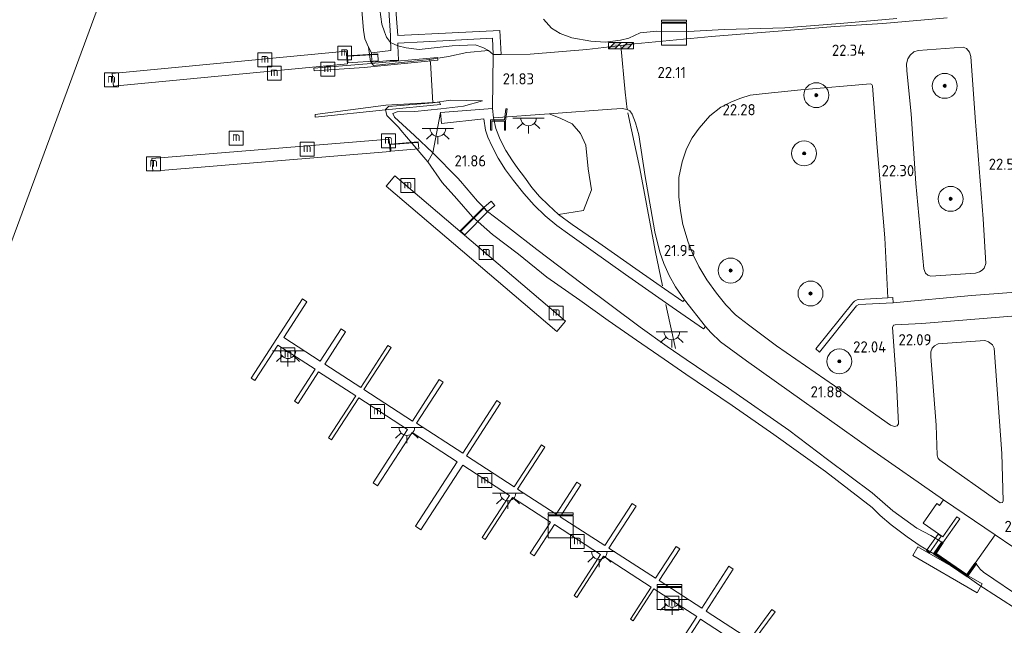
# Model space of a CAD drawing. Header units: metres. Extents: x 185049 to 189876, y 349292 to 352302.
# Tile 53 of 256: x 187055 to 187213, y 349650 to 349748. Entities that reach past the tile are written whole.
import ezdxf
from ezdxf.enums import TextEntityAlignment as Align

# ---------------------------------------------------------------- set-up
doc = ezdxf.new("R2010")
doc.units = ezdxf.units.M
for name, color, linetype, lineweight in [('B-WE-GK-KADEMUUR-G', 150, 'Continuous', 35), ('B-WE-GK-KADEMUUR-GV', 150, 'Continuous', 35), ('B-WE-GR-BOOM-S', 90, 'Continuous', 25), ('B-WE-GR-GRAS-GV', 60, 'Continuous', 13), ('B-WE-GR-STRUIK-GV', 90, 'Continuous', 13), ('B-WE-GW-TALUD_KRUIN-G', 90, 'Continuous', 18), ('B-WE-GW-TALUD_TEEN-G', 90, 'Continuous', 18), ('B-WE-IE-MEUBILAIR_WATERWEGMEUBILAIR-S', 150, 'Continuous', 25), ('B-WE-IE-MEUBILAIR_WEGMEUBILAIR-S', 7, 'Continuous', 25), ('B-WE-IE-MEUBILAIR_WEGMEUBILAIR_PARKEERMAATREGEL-G', 7, 'Continuous', 18), ('B-WE-IE-TERREINAFSCHEIDING_DOORGANG-G', 210, 'Continuous', 18), ('B-WE-IE-TERREINAFSCHEIDING_KUNSTMATIG_HEKWERK-G', 20, 'IE-TERREINAFSCHEIDING-KUNSTMATIG', 18), ('B-WE-KL-DATA-S', 90, 'Continuous', 25), ('B-WE-KL-ET_LS_OV_LICHTPUNT-S', 190, 'Continuous', 25), ('B-WE-KW-KUNSTWERK_BRUG-GV', 170, 'Continuous', 18), ('B-WE-KW-KUNSTWERK_STEIGER-GV', 170, 'Continuous', 18), ('B-WE-OB-OEVERVOORZIENING-G', 7, 'Continuous', 18), ('B-WE-OG-TERREIN_GROEN-GV', 7, 'Continuous', 18), ('B-WE-OG-WATER_HAVEN-GV', 170, 'Continuous', 18), ('B-WE-OG-WATER_RIVIER-GV', 130, 'Continuous', 18), ('B-WE-VH-VERHARDING_ASFALT-GV', 252, 'Continuous', 18), ('B-WE-VH-VERHARDING_BETON-GV', 252, 'Continuous', 18), ('B-WE-VH-VERHARDING_TEGEL-GV', 252, 'Continuous', 18), ('X-XX-AL-HOOGTELABEL-S', 7, 'Continuous', 25)]:
    doc.layers.add(name, color=color, linetype=linetype, lineweight=lineweight)
doc.styles.add('NLCS-ISO', font='NLCS-ISO.ttf')
doc.styles.add('NLCS-ISO-ANNOTATIVE-T18', font='NLCS-ISO.ttf', dxfattribs={"height": 1.8})
doc.linetypes.add('IE-TERREINAFSCHEIDING-KUNSTMATIG', pattern='A,4,[82,NLCS.SHX,S=0.75,R=90,X=0,Y=0],4,-2', length=10)

# ---------------------------------------------------------------- blocks, each defined once
blk = doc.blocks.new('SAL-HOOGTELABEL-SO')
at = {"color": 0, "linetype": 'ByBlock', "lineweight": -2, "style": 'NLCS-ISO-ANNOTATIVE-T18'}
blk.add_attdef('HOOGTE', text='', height=1.8, dxfattribs=at).set_placement((2.79, 0), align=Align.RIGHT)
blk = doc.blocks.new('SGR-BOOM_01-SO')
at = {"linetype": 'ByBlock', "lineweight": 18}
h = blk.add_hatch(color=0, dxfattribs=at)
h.dxf.hatch_style = 1
edge = h.paths.add_edge_path()
edge.add_arc((0, 0), 0.25, 0, 360)
at = {"color": 0, "linetype": 'ByBlock', "lineweight": 18}
for radius in [2, 0.25]:
    blk.add_circle((0, 0), radius, dxfattribs=at)
blk = doc.blocks.new('SIE-WEG_ZITBANK-SO')
at = {"color": 0, "linetype": 'ByBlock', "lineweight": 18}
blk.add_lwpolyline([(-0.91, -1.63), (-0.91, -0.2), (1.09, -0.2), (1.09, -1.63), (1.29, -1.63), (1.29, -0.21), (1.54, 1.78), (1.33, 1.78), (1.11, 0), (-1.11, 0), (-1.11, -1.63)], close=True, dxfattribs=at)
blk = doc.blocks.new('SIE-WATER_MEERPAAL-SO')
at = {"color": 0, "linetype": 'ByBlock', "lineweight": 18}
blk.add_lwpolyline([(-1.12, -1.12), (1.12, -1.12), (1.12, 1.12), (-1.12, 1.12)], close=True, dxfattribs=at)
at = {"color": 0, "linetype": 'ByBlock', "lineweight": 18, "style": 'NLCS-ISO'}
blk.add_text('m', height=1.5, dxfattribs=at).set_placement((0, 0.28), align=Align.MIDDLE_CENTER)
blk = doc.blocks.new('SKL-ET_OV_LICHTPUNT-SO')
at = {"color": 0, "linetype": 'ByBlock', "lineweight": 18}
for points in [[(-1.25, 0), (-2.5, 0)], [(1.25, 0), (2.5, 0)], [(-0.92, -0.85), (-1.83, -1.7)], [(0, -1.25), (0, -2.5)], [(0.92, -0.85), (1.83, -1.7)]]:
    blk.add_lwpolyline(points, dxfattribs=at)
blk.add_lwpolyline([(0, 0), (1.25, 0, -1), (-1.25, 0)], format="xyb", close=True, dxfattribs=at)
blk = doc.blocks.new('SKL-DATA_KAST-SO')
at = {"color": 0, "linetype": 'ByBlock', "lineweight": 18}
for points in [[(-2, 2), (2, 2), (2, 1.68), (-2, 1.68)], [(-2, 1.52), (2, 1.52), (2, -2), (-2, -2)]]:
    blk.add_lwpolyline(points, close=True, dxfattribs=at)
blk = doc.blocks.new('SIE-WEG_SLAGBOOM-SO')
at = {"linetype": 'ByBlock', "lineweight": 18}
h = blk.add_hatch(color=0, dxfattribs=at)
h.dxf.hatch_style = 1
h.paths.add_polyline_path([(0, 0.5), (-1, 0.5), (-2, -0.5), (-1, -0.5)])
h.paths.add_polyline_path([(2, 0.5), (1, 0.5), (0, -0.5), (1, -0.5)])
at = {"color": 0, "linetype": 'ByBlock', "lineweight": 18}
blk.add_lwpolyline([(-2, 0.5), (2, 0.5), (2, -0.5), (-2, -0.5)], close=True, dxfattribs=at)
for points in [[(-2, -0.5), (-1, 0.5)], [(-1, -0.5), (0, 0.5)], [(0, -0.5), (1, 0.5)], [(1, -0.5), (2, 0.5)]]:
    blk.add_lwpolyline(points, dxfattribs=at)

msp = doc.modelspace()

# ---------------------------------------------------------------- linework, layer by layer
at = {"layer": 'B-WE-GK-KADEMUUR-G'}
msp.add_polyline3d([(187201.91, 349661.937, 21.837), (187207.076, 349658.361, 21.837)], dxfattribs=at)
at = {"layer": 'B-WE-GK-KADEMUUR-GV'}
msp.add_polyline3d([(187202.034, 349661.964, 21.837), (187207.041, 349658.512, 21.837), (187208.378, 349660.406, 21.837), (187208.542, 349660.291, 21.837), (187207.091, 349658.235, 21.064), (187201.755, 349661.913, 21.064), (187203.025, 349663.749, 21.837), (187203.189, 349663.635, 21.837)], close=True, dxfattribs=at)
at = {"layer": 'B-WE-GR-GRAS-GV'}
for points in [[(187112.772, 349749.257, 21.794), (187113.06, 349746.868, 21.763), (187113.485, 349745.662, 21.786), (187113.846, 349744.8, 21.783), (187114.489, 349743.96, 21.79), (187114.508, 349743.345, 21.806), (187114.521, 349742.664, 21.597), (187111.443, 349742.309, 21.452), (187110.959, 349743.205, 21.06), (187110.352, 349744.532, 21.06), (187110.148, 349745.945, 21.06), (187109.661, 349751.683, 21.06)], [(187114.027, 349751.622, 21.829), (187114.455, 349745.063, 21.841), (187114.489, 349743.96, 21.79), (187113.846, 349744.8, 21.783), (187113.485, 349745.662, 21.786), (187113.06, 349746.868, 21.763), (187112.772, 349749.257, 21.794)], [(187203.876, 349747.926, 22.59), (187193.563, 349746.987, 22.493), (187185.817, 349746.49, 22.384), (187178.71, 349745.921, 22.342), (187166.024, 349744.906, 22.167), (187153.679, 349743.711, 22.124), (187151.439, 349743.455, 22.05), (187146.015, 349742.835, 22.023), (187136.925, 349742.06, 21.868), (187132.219, 349742.045, 21.852), (187132.045, 349745.863, 21.996), (187124.353, 349745.523, 21.938), (187115.654, 349745.086, 21.864), (187115.227, 349750.529, 21.876)], [(187195.765, 349747.782, 22.586), (187186.714, 349746.998, 22.443), (187177.812, 349746.319, 22.439), (187168.062, 349746.05, 22.233), (187162.266, 349745.705, 22.241), (187157.259, 349745.747, 22.225), (187154.562, 349745.525, 22.229), (187152.744, 349744.654, 22.198), (187151.418, 349744.313, 22.19), (187148.959, 349744.014, 22.186), (187146.622, 349744.161, 22.186), (187143.582, 349744.722, 22.202), (187141.742, 349745.403, 22.217), (187140.315, 349746.247, 22.28), (187139.023, 349747.688, 22.311)], [(187139.023, 349747.688, 22.311), (187140.315, 349746.247, 22.28), (187141.742, 349745.403, 22.217), (187143.582, 349744.722, 22.202), (187146.622, 349744.161, 22.186), (187148.959, 349744.014, 22.186), (187151.418, 349744.313, 22.19), (187152.744, 349744.654, 22.198), (187154.562, 349745.525, 22.229), (187157.259, 349745.747, 22.225), (187162.266, 349745.705, 22.241), (187168.062, 349746.05, 22.233), (187177.812, 349746.319, 22.439), (187186.714, 349746.998, 22.443), (187195.765, 349747.782, 22.586)], [(187220.164, 349700.534, 22.318), (187199.778, 349698.858, 22.113), (187195.512, 349698.654, 22.074), (187195.234, 349698.572, 22.07), (187195.103, 349698.195, 22.07), (187195.737, 349689.299, 21.992), (187196.046, 349682.739, 21.899), (187195.848, 349682.414, 21.899), (187195.399, 349682.302, 21.899), (187194.763, 349682.558, 21.899), (187187.312, 349687.765, 21.93), (187176.488, 349695.268, 21.911), (187171.985, 349698.644, 21.899), (187169.859, 349700.268, 21.915), (187168.338, 349701.856, 21.922), (187166.803, 349703.72, 21.942), (187165.26, 349705.877, 21.942), (187163.971, 349707.98, 21.961), (187163.098, 349709.86, 21.969), (187162.298, 349711.902, 21.973), (187161.444, 349714.724, 21.973), (187161.034, 349716.925, 21.977), (187160.762, 349719.204, 21.981), (187160.765, 349722.309, 21.992), (187161.314, 349724.809, 22.05), (187162.031, 349726.878, 22.105), (187162.923, 349728.644, 22.117), (187164.063, 349730.225, 22.089), (187165.772, 349732.178, 22.132), (187167.549, 349733.558, 22.175), (187169.21, 349734.444, 22.186), (187170.713, 349735.011, 22.21), (187172.215, 349735.473, 22.241), (187174.667, 349735.775, 22.245), (187180.345, 349736.328, 22.291), (187191.572, 349737.292, 22.392), (187191.764, 349737.204, 22.392), (187191.89, 349737.018, 22.392), (187192.636, 349727.078, 22.303), (187193.855, 349712.607, 22.167), (187194.339, 349702.978, 22.058), (187189.663, 349702.687, 22.031), (187189.401, 349702.658, 22.031), (187189.001, 349702.465, 22.031), (187188.701, 349702.18, 22.031), (187182.758, 349694.786, 21.996), (187183.388, 349694.278, 21.996), (187189.091, 349701.41, 22.035), (187189.319, 349701.682, 22.035), (187189.675, 349701.9, 22.031), (187195.193, 349702.192, 22.058), (187207.756, 349703.332, 22.179), (187217.052, 349704.059, 22.28)]]:
    msp.add_polyline3d(points, dxfattribs=at)
for points in [[(187208.449, 349706.95, 22.26), (187201.254, 349706.433, 22.113), (187200.778, 349706.593, 22.113), (187200.412, 349706.94, 22.117), (187200.149, 349707.643, 22.124), (187198.856, 349721.317, 22.291), (187198.089, 349732.516, 22.377), (187197.38, 349739.378, 22.431), (187197.362, 349740.538, 22.478), (187197.573, 349741.328, 22.485), (187197.918, 349741.905, 22.509), (187198.534, 349742.427, 22.513), (187199.19, 349742.686, 22.505), (187206.429, 349743.182, 22.524), (187206.984, 349743.005, 22.524), (187207.465, 349742.411, 22.524), (187207.667, 349741.72, 22.524), (187208.386, 349731.9, 22.493), (187209.658, 349715.659, 22.377), (187210.103, 349708.464, 22.26), (187209.837, 349707.741, 22.26), (187209.476, 349707.409, 22.26), (187209.063, 349707.143, 22.26)], [(187122.503, 349732.692, 21.584), (187122.641, 349730.947, 21.594), (187129.438, 349731.714, 21.806), (187129.738, 349729.896, 21.806), (187130.107, 349728.735, 21.841), (187130.785, 349727.243, 21.841), (187131.746, 349725.38, 21.845), (187132.956, 349723.492, 21.845), (187134.215, 349721.796, 21.825), (187135.903, 349719.696, 21.825), (187137.53, 349717.85, 21.802), (187139.296, 349716.12, 21.798), (187141.169, 349714.572, 21.825), (187143.254, 349713.067, 21.86), (187146.664, 349710.694, 21.856), (187152.218, 349706.741, 21.856), (187159.724, 349701.463, 21.849), (187164.736, 349698.008, 21.794), (187165.034, 349698.35, 21.794), (187165.902, 349697.407, 21.794), (187167.475, 349695.92, 21.794), (187171.647, 349692.842, 21.794), (187178.487, 349688.008, 21.837), (187191.427, 349678.803, 21.845), (187203.29, 349670.549, 21.841), (187202.647, 349669.642, 21.918), (187202.213, 349669.949, 21.918), (187200.014, 349666.842, 21.918), (187203.172, 349664.607, 21.918), (187205.447, 349667.82, 21.86), (187205.932, 349667.51, 21.86), (187203.189, 349663.635, 21.837), (187203.025, 349663.749, 21.837), (187201.235, 349664.85, 21.864), (187198.985, 349666.021, 21.884), (187195.171, 349668.792, 21.779), (187191.834, 349671.666, 21.616), (187184.646, 349677.027, 21.631), (187178.43, 349681.751, 21.67), (187168.762, 349688.472, 21.674), (187161.945, 349693.085, 21.701), (187158.918, 349695.155, 21.717), (187154.556, 349698.259, 21.779), (187145.249, 349705.243, 21.802), (187137.962, 349710.723, 21.829), (187133.429, 349714.236, 21.771), (187130.064, 349716.805, 21.624), (187131.211, 349717.815, 21.677), (187130.632, 349718.472, 21.677), (187129.485, 349717.462, 21.624), (187128.465, 349718.479, 21.771), (187125.715, 349721.674, 21.732), (187125.27, 349722.186, 21.728), (187121.26, 349726.253, 21.501)], [(187161.69, 349702.652, 21.794), (187161.408, 349702.375, 21.779), (187158.45, 349704.409, 21.856), (187154.402, 349707.248, 21.845), (187147.916, 349711.816, 21.841), (187143.628, 349714.736, 21.849), (187141.443, 349716.332, 21.849), (187145.455, 349717.012, 21.837), (187146.729, 349720.326, 21.92), (187146.223, 349723.681, 21.967), (187145.842, 349727.467, 21.908), (187144.96, 349729.367, 21.92), (187143.653, 349730.898, 21.914), (187141.729, 349731.828, 21.937), (187139.942, 349732.486, 21.93), (187149.957, 349733.228, 21.996), (187151.66, 349733.348, 22.012), (187152.492, 349733.219, 22.016), (187152.899, 349733.001, 22.016), (187153.294, 349732.468, 22.019), (187153.829, 349731.071, 22.019), (187154.369, 349729.12, 22.019), (187155.393, 349722.448, 21.965), (187156.286, 349717.265, 21.926), (187156.899, 349713.564, 21.911), (187157.75, 349710.303, 21.856), (187158.383, 349708.506, 21.825), (187159.22, 349706.544, 21.814), (187160.268, 349704.724, 21.794)], [(187212.75, 349670.13, 21.891), (187212.404, 349670.085, 21.891), (187202.686, 349676.902, 21.922), (187202.414, 349677.217, 21.918), (187202.254, 349677.703, 21.922), (187202.099, 349682.524, 21.95), (187201.226, 349693.566, 22.101), (187201.239, 349694.335, 22.105), (187201.44, 349694.912, 22.109), (187201.841, 349695.284, 22.109), (187202.429, 349695.619, 22.136), (187209.936, 349696.136, 22.19), (187210.522, 349695.927, 22.194), (187211.136, 349695.418, 22.194), (187211.429, 349694.885, 22.194), (187212.678, 349677.975, 21.965), (187212.893, 349670.375, 21.891)], [(187219.145, 349659.508, 21.849), (187216.198, 349654.541, 21.697), (187209.682, 349658.935, 21.713), (187209.194, 349659.437, 21.713), (187208.542, 349660.291, 21.837), (187208.378, 349660.406, 21.837), (187211.578, 349664.935, 21.864), (187214.442, 349663.033, 21.86)], [(187216.198, 349654.541, 21.697), (187215.283, 349652.831, 21.06), (187208.959, 349656.923, 21.06), (187207.091, 349658.235, 21.064), (187208.542, 349660.291, 21.837), (187209.194, 349659.437, 21.713), (187209.682, 349658.935, 21.713)]]:
    msp.add_polyline3d(points, close=True, dxfattribs=at)
at = {"layer": 'B-WE-GR-STRUIK-GV'}
msp.add_polyline3d([(187203.025, 349663.749, 21.837), (187201.755, 349661.913, 21.064), (187199.53, 349663.168, 21.06), (187197.424, 349664.627, 21.06), (187194.869, 349666.523, 21.06), (187193.133, 349668.07, 21.06), (187191.852, 349669.357, 21.06), (187184.348, 349675.101, 21.06), (187176.037, 349681.044, 21.06), (187169.331, 349685.682, 21.06), (187161.887, 349690.752, 21.06), (187158.439, 349693.113, 21.068), (187153.976, 349696.17, 21.06), (187149.454, 349699.321, 21.06), (187144.902, 349702.61, 21.06), (187139.599, 349706.274, 21.06), (187135.001, 349709.979, 21.06), (187130.826, 349713.136, 21.06), (187127.664, 349715.989, 21.06), (187125.139, 349718.889, 21.06), (187122.758, 349721.506, 21.06), (187120.467, 349724.821, 21.06), (187121.26, 349726.253, 21.501), (187125.27, 349722.186, 21.728), (187125.715, 349721.674, 21.732), (187128.465, 349718.479, 21.771), (187129.485, 349717.462, 21.624), (187130.064, 349716.805, 21.624), (187133.429, 349714.236, 21.771), (187137.962, 349710.723, 21.829), (187145.249, 349705.243, 21.802), (187154.556, 349698.259, 21.779), (187158.918, 349695.155, 21.717), (187161.945, 349693.085, 21.701), (187168.762, 349688.472, 21.674), (187178.43, 349681.751, 21.67), (187184.646, 349677.027, 21.631), (187191.834, 349671.666, 21.616), (187195.171, 349668.792, 21.779), (187198.985, 349666.021, 21.884), (187201.235, 349664.85, 21.864)], close=True, dxfattribs=at)
at = {"layer": 'B-WE-GW-TALUD_KRUIN-G'}
for points in [[(187114.489, 349743.96, 21.79), (187113.846, 349744.8, 21.783), (187113.485, 349745.662, 21.786), (187113.06, 349746.868, 21.763), (187112.772, 349749.257, 21.794), (187112.513, 349753.272, 21.81), (187112.397, 349756.31, 21.806), (187112.308, 349758.792, 21.802), (187112.401, 349761.191, 21.81), (187112.954, 349764.194, 21.852), (187113.899, 349768.766, 21.922), (187115.17, 349774.608, 21.907), (187116.633, 349779.328, 21.907), (187118.088, 349783.098, 21.903), (187120.421, 349788.124, 21.86), (187124.83, 349796.778, 21.845)], [(187114.489, 349743.96, 21.79), (187115.662, 349743.398, 21.79)], [(187130.199, 349742.639, 21.775), (187129.314, 349743.121, 21.868), (187128.091, 349743.583, 21.918), (187124.366, 349743.432, 21.915), (187119.092, 349742.849, 21.852), (187116.989, 349743.111, 21.829), (187115.662, 349743.398, 21.79)], [(187125.27, 349722.186, 21.728), (187121.26, 349726.253, 21.501), (187118.305, 349729.031, 21.522), (187115.135, 349731.955, 21.501), (187114.847, 349732.545, 21.507), (187115.518, 349732.834, 21.501), (187118.402, 349732.873, 21.477), (187122.533, 349733.291, 21.542), (187126.219, 349733.72, 21.642), (187129.224, 349734.6, 21.648)], [(187158.918, 349695.155, 21.717), (187154.556, 349698.259, 21.779), (187145.249, 349705.243, 21.802), (187137.962, 349710.723, 21.829), (187133.429, 349714.236, 21.771), (187130.064, 349716.805, 21.624), (187129.485, 349717.462, 21.624), (187128.465, 349718.479, 21.771), (187125.715, 349721.674, 21.732), (187125.27, 349722.186, 21.728)], [(187203.025, 349663.749, 21.837), (187201.235, 349664.85, 21.864), (187198.985, 349666.021, 21.884), (187195.171, 349668.792, 21.779), (187191.834, 349671.666, 21.616), (187184.646, 349677.027, 21.631), (187178.43, 349681.751, 21.67), (187168.762, 349688.472, 21.674), (187161.945, 349693.085, 21.701), (187158.918, 349695.155, 21.717)], [(187216.198, 349654.541, 21.697), (187209.682, 349658.935, 21.713), (187209.194, 349659.437, 21.713), (187208.542, 349660.291, 21.837)]]:
    msp.add_polyline3d(points, dxfattribs=at)
at = {"layer": 'B-WE-GW-TALUD_TEEN-G'}
for points in [[(187195.765, 349747.782, 22.586), (187186.714, 349746.998, 22.443), (187177.812, 349746.319, 22.439), (187168.062, 349746.05, 22.233), (187162.266, 349745.705, 22.241), (187157.259, 349745.747, 22.225), (187154.562, 349745.525, 22.229), (187152.744, 349744.654, 22.198), (187151.418, 349744.313, 22.19), (187148.959, 349744.014, 22.186), (187146.622, 349744.161, 22.186), (187143.582, 349744.722, 22.202), (187141.742, 349745.403, 22.217), (187140.315, 349746.247, 22.28), (187139.023, 349747.688, 22.311)], [(187130.199, 349742.639, 21.775), (187126.725, 349742.349, 21.608), (187123.792, 349741.707, 21.39), (187120.76, 349741.21, 21.06)], [(187129.224, 349734.6, 21.648), (187124.113, 349734.697, 21.327), (187121.282, 349734.246, 21.06)]]:
    msp.add_polyline3d(points, dxfattribs=at)
at = {"layer": 'B-WE-IE-MEUBILAIR_WEGMEUBILAIR_PARKEERMAATREGEL-G'}
for points in [[(187158.177, 349704.894, 21.856), (187156.961, 349710.591, 21.942), (187155.599, 349717.996, 22), (187154.521, 349723.724, 21.992), (187152.58, 349732.667, 21.981)], [(187160.233, 349694.839, 21.818), (187159.308, 349698.972, 21.957), (187158.674, 349701.882, 21.856)]]:
    msp.add_polyline3d(points, dxfattribs=at)
at = {"layer": 'B-WE-IE-TERREINAFSCHEIDING_DOORGANG-G'}
msp.add_polyline3d([(187152.163, 349735.984, 22.058), (187151.439, 349743.455, 22.05)], dxfattribs=at)
at = {"layer": 'B-WE-IE-TERREINAFSCHEIDING_KUNSTMATIG_HEKWERK-G'}
for points in [[(187107.677, 349741.733, 21.179), (187112.349, 349742.006, 21.439)], [(187152.492, 349733.219, 22.016), (187152.163, 349735.984, 22.058)], [(187114.508, 349727.555, 21.247), (187118.848, 349727.89, 21.435)], [(187125.751, 349713.696, 21.061), (187129.381, 349717.306, 21.588)]]:
    msp.add_polyline3d(points, dxfattribs=at)
at = {"layer": 'B-WE-KW-KUNSTWERK_BRUG-GV'}
for points in [[(187112.509, 349740.99, 21.44), (187107.591, 349740.702, 21.166), (187107.579, 349741.827, 21.175), (187112.443, 349742.112, 21.445)], [(187119.028, 349726.871, 21.419), (187114.54, 349726.524, 21.225), (187114.488, 349727.654, 21.249), (187118.94, 349727.997, 21.441)], [(187130.064, 349716.763, 21.588), (187126.387, 349713.106, 21.054), (187125.647, 349713.733, 21.057), (187129.381, 349717.447, 21.599)], [(187202.895, 349664.721, 21.909), (187201.039, 349662.075, 21.167), (187200.553, 349662.415, 21.172), (187202.408, 349665.061, 21.914)]]:
    msp.add_polyline3d(points, close=True, dxfattribs=at)
at = {"layer": 'B-WE-KW-KUNSTWERK_STEIGER-GV'}
for points in [[(187107.538, 349740.532, 21.033), (187069.989, 349736.932, 21.012), (187069.793, 349738.977, 21.015), (187107.342, 349742.577, 21.036)], [(187110.265, 349739.936, 21.398), (187102.23, 349739.4, 21.366), (187102.158, 349739.844, 21.366), (187111.345, 349740.561, 21.419), (187122.011, 349741.545, 21.345), (187122.083, 349741.101, 21.307)], [(187113.66, 349733.168, 21.446), (187102.378, 349731.952, 21.399), (187102.348, 349732.387, 21.407), (187113.699, 349733.87, 21.383), (187122.353, 349734.373, 21.422), (187122.479, 349734.012, 21.454)], [(187114.44, 349726.433, 20.979), (187076.287, 349723.288, 21.056), (187076.12, 349725.318, 21.113), (187114.273, 349728.463, 21.036)], [(187142.601, 349699.234, 21.092), (187141.207, 349697.593, 21.089), (187113.766, 349720.9, 21.098), (187115.16, 349722.542, 21.101)], [(187209.52, 349657.065, 21.137), (187208.703, 349655.651, 21.143), (187198.36, 349661.624, 21.19), (187199.177, 349663.038, 21.184)]]:
    msp.add_polyline3d(points, close=True, dxfattribs=at)
for points in [[(187159.341, 349645.17, 21.722), (187163.645, 349651.813, 21.773), (187156.773, 349656.265, 21.765), (187153.442, 349651.123, 21.707), (187152.995, 349651.413, 21.707), (187156.33, 349656.559, 21.746), (187148.681, 349661.514, 21.738), (187144.396, 349654.901, 21.427), (187143.941, 349655.196, 21.427), (187148.222, 349661.804, 21.707), (187140.809, 349666.607, 21.703), (187137.551, 349661.579, 21.8), (187136.918, 349661.99, 21.8), (187140.163, 349666.998, 21.726), (187134.059, 349670.952, 21.726), (187129.676, 349664.186, 21.734), (187129.194, 349664.498, 21.734), (187133.568, 349671.25, 21.757), (187126.069, 349676.108, 21.757), (187119.366, 349665.761, 21.713), (187118.502, 349666.321, 21.729), (187125.201, 349676.661, 21.773), (187117.941, 349681.364, 21.827), (187112.406, 349672.821, 21.761), (187111.68, 349673.291, 21.729), (187117.221, 349681.844, 21.796), (187109.36, 349686.937, 21.796), (187105, 349680.208, 21.788), (187104.525, 349680.516, 21.788), (187108.878, 349687.234, 21.827), (187102.921, 349691.093, 21.788), (187099.633, 349686.018, 21.796), (187099.038, 349686.403, 21.796), (187102.35, 349691.516, 21.761), (187096.38, 349695.384, 21.738), (187092.696, 349689.698, 21.769), (187092.101, 349690.083, 21.769), (187100.344, 349702.805, 21.633), (187101.037, 349702.356, 21.637), (187097.32, 349696.619, 21.691), (187103.188, 349692.818, 21.711), (187106.532, 349697.98, 21.54), (187107.259, 349697.509, 21.54), (187103.908, 349692.338, 21.633), (187109.686, 349688.594, 21.645), (187114.058, 349695.342, 21.641), (187114.575, 349695.008, 21.645), (187110.196, 349688.25, 21.641), (187117.987, 349683.203, 21.676), (187122.298, 349689.855, 21.671), (187122.923, 349689.45, 21.671), (187118.65, 349682.855, 21.671), (187126.076, 349678.043, 21.672), (187131.533, 349686.475, 21.628), (187132.118, 349686.096, 21.668), (187126.669, 349677.622, 21.197), (187134.35, 349672.653, 21.722), (187138.713, 349679.387, 21.637), (187139.274, 349679.023, 21.633), (187134.889, 349672.255, 21.629), (187141.078, 349668.245, 21.684), (187144.418, 349673.4, 21.594), (187145.064, 349672.981, 21.598), (187141.743, 349667.855, 21.695), (187148.918, 349663.206, 21.691), (187153.289, 349669.953, 21.719), (187153.904, 349669.554, 21.719), (187149.547, 349662.83, 21.641), (187157.031, 349657.981, 21.719), (187160.324, 349663.063, 21.734), (187160.929, 349662.672, 21.734), (187157.643, 349657.6, 21.734), (187164.463, 349653.182, 21.734), (187168.81, 349659.891, 21.598), (187169.523, 349659.429, 21.602), (187165.172, 349652.712, 21.691), (187172.195, 349648.162, 21.672), (187175.736, 349652.974, 21.54), (187176.246, 349652.598, 21.54), (187172.735, 349647.827, 21.618)], [(187171.34, 349646.79, 21.687), (187164.246, 349651.386, 21.691), (187159.959, 349644.77, 21.722)]]:
    msp.add_polyline3d(points, dxfattribs=at)
at = {"layer": 'B-WE-OB-OEVERVOORZIENING-G'}
for points in [[(187109.661, 349751.683, 21.06), (187110.148, 349745.945, 21.06), (187110.352, 349744.532, 21.06), (187110.959, 349743.205, 21.06), (187111.238, 349740.901, 21.06), (187111.757, 349740.282, 21.06), (187120.76, 349741.21, 21.06), (187120.898, 349740.734, 21.06), (187121.282, 349734.246, 21.06), (187114.136, 349733.688, 21.06), (187113.665, 349733.22, 21.06), (187113.892, 349732.251, 21.06), (187115.763, 349730.364, 21.06), (187116.141, 349729.902, 21.06), (187117.963, 349727.733, 21.06), (187120.467, 349724.821, 21.06), (187122.758, 349721.506, 21.06), (187125.139, 349718.889, 21.06), (187127.664, 349715.989, 21.06), (187130.826, 349713.136, 21.06), (187135.001, 349709.979, 21.06), (187139.599, 349706.274, 21.06), (187144.902, 349702.61, 21.06), (187149.454, 349699.321, 21.06), (187153.976, 349696.17, 21.06), (187158.439, 349693.113, 21.068), (187161.887, 349690.752, 21.06), (187169.331, 349685.682, 21.06), (187176.037, 349681.044, 21.06), (187184.348, 349675.101, 21.06), (187191.852, 349669.357, 21.06), (187193.133, 349668.07, 21.06), (187194.869, 349666.523, 21.06), (187197.424, 349664.627, 21.06), (187199.53, 349663.168, 21.06), (187201.755, 349661.913, 21.064)], [(187215.283, 349652.831, 21.06), (187208.959, 349656.923, 21.06), (187207.091, 349658.235, 21.064), (187201.755, 349661.913, 21.064)]]:
    msp.add_polyline3d(points, dxfattribs=at)
at = {"layer": 'B-WE-OG-TERREIN_GROEN-GV'}
msp.add_polyline3d([(187145.455, 349717.012, 21.837), (187141.443, 349716.332, 21.849), (187139.841, 349717.831, 21.849), (187138.411, 349719.248, 21.884), (187137.157, 349720.702, 21.884), (187135.991, 349722.323, 21.887), (187134.944, 349723.73, 21.872), (187134.072, 349724.942, 21.849), (187132.996, 349726.593, 21.825), (187132.089, 349728.358, 21.806), (187131.382, 349730.156, 21.806), (187131.033, 349731.881, 21.829), (187139.942, 349732.486, 21.93), (187141.729, 349731.828, 21.937), (187143.653, 349730.898, 21.914), (187144.96, 349729.367, 21.92), (187145.842, 349727.467, 21.908), (187146.223, 349723.681, 21.967), (187146.729, 349720.326, 21.92)], close=True, dxfattribs=at)
at = {"layer": 'B-WE-OG-WATER_HAVEN-GV'}
for points in [[(187036.918, 349666.863, 21.031), (187095.594, 349825.7491, 21.031)], [(187109.661, 349751.683, 21.06), (187110.148, 349745.945, 21.06), (187110.352, 349744.532, 21.06), (187110.959, 349743.205, 21.06), (187111.238, 349740.901, 21.06), (187111.757, 349740.282, 21.06), (187120.76, 349741.21, 21.06), (187120.898, 349740.734, 21.06), (187121.282, 349734.246, 21.06), (187114.136, 349733.688, 21.06), (187113.665, 349733.22, 21.06), (187113.892, 349732.251, 21.06), (187115.763, 349730.364, 21.06), (187116.141, 349729.902, 21.06), (187117.963, 349727.733, 21.06), (187120.467, 349724.821, 21.06), (187122.758, 349721.506, 21.06), (187125.139, 349718.889, 21.06), (187127.664, 349715.989, 21.06), (187130.826, 349713.136, 21.06), (187135.001, 349709.979, 21.06), (187139.599, 349706.274, 21.06), (187144.902, 349702.61, 21.06), (187149.454, 349699.321, 21.06), (187153.976, 349696.17, 21.06), (187158.439, 349693.113, 21.068), (187161.887, 349690.752, 21.06), (187169.331, 349685.682, 21.06), (187176.037, 349681.044, 21.06), (187184.348, 349675.101, 21.06), (187191.852, 349669.357, 21.06), (187193.133, 349668.07, 21.06), (187194.869, 349666.523, 21.06), (187197.424, 349664.627, 21.06), (187199.53, 349663.168, 21.06), (187201.755, 349661.913, 21.064), (187207.091, 349658.235, 21.064), (187208.959, 349656.923, 21.06), (187215.283, 349652.831, 21.06)]]:
    msp.add_polyline3d(points, dxfattribs=at)
at = {"layer": 'B-WE-OG-WATER_RIVIER-GV'}
msp.add_polyline3d([(187047.909, 349973.0008, 21.0612), (187182.404, 349913.254, 21.06), (187181.369, 349908.863, 21.06), (187179.556, 349901.756, 21.06), (187178.9, 349899.033, 21.06), (187178.651, 349896.415, 21.06), (187178.349, 349894.539, 21.06), (187177.267, 349892.051, 21.06), (187173.123, 349885.161, 21.06), (187170.029, 349880.018, 21.06), (187166.076, 349873.109, 21.06), (187161.18, 349865.086, 21.06), (187154.336, 349855.425, 21.06), (187148.783, 349846.297, 21.06), (187145.013, 349840.243, 21.06), (187142.599, 349836.571, 21.06), (187139.57, 349831.798, 21.06), (187135.975, 349825.204, 21.06), (187130.827, 349817.065, 21.06), (187127.786, 349811.643, 21.06), (187095.594, 349825.7491, 21.031), (187036.918, 349666.863, 21.031)], dxfattribs=at)
at = {"layer": 'B-WE-VH-VERHARDING_ASFALT-GV'}
for points in [[(187214.442, 349663.033, 21.86), (187211.578, 349664.935, 21.864), (187203.29, 349670.549, 21.841), (187191.427, 349678.803, 21.845), (187178.487, 349688.008, 21.837), (187171.647, 349692.842, 21.794), (187167.475, 349695.92, 21.794), (187165.902, 349697.407, 21.794), (187165.034, 349698.35, 21.794), (187161.69, 349702.652, 21.794), (187160.268, 349704.724, 21.794), (187159.22, 349706.544, 21.814), (187158.383, 349708.506, 21.825), (187157.75, 349710.303, 21.856), (187156.899, 349713.564, 21.911), (187156.286, 349717.265, 21.926), (187155.393, 349722.448, 21.965), (187154.369, 349729.12, 22.019), (187153.829, 349731.071, 22.019), (187153.294, 349732.468, 22.019), (187152.899, 349733.001, 22.016), (187152.492, 349733.219, 22.016), (187152.163, 349735.984, 22.058), (187151.439, 349743.455, 22.05), (187153.679, 349743.711, 22.124), (187166.024, 349744.906, 22.167), (187178.71, 349745.921, 22.342), (187185.817, 349746.49, 22.384), (187193.563, 349746.987, 22.493), (187203.876, 349747.926, 22.59)], [(187217.052, 349704.059, 22.28), (187207.756, 349703.332, 22.179), (187195.193, 349702.192, 22.058), (187195.152, 349703.019, 22.058), (187194.339, 349702.978, 22.058), (187193.855, 349712.607, 22.167), (187192.636, 349727.078, 22.303), (187191.89, 349737.018, 22.392), (187191.764, 349737.204, 22.392), (187191.572, 349737.292, 22.392), (187180.345, 349736.328, 22.291), (187174.667, 349735.775, 22.245), (187172.215, 349735.473, 22.241), (187170.713, 349735.011, 22.21), (187169.21, 349734.444, 22.186), (187167.549, 349733.558, 22.175), (187165.772, 349732.178, 22.132), (187164.063, 349730.225, 22.089), (187162.923, 349728.644, 22.117), (187162.031, 349726.878, 22.105), (187161.314, 349724.809, 22.05), (187160.765, 349722.309, 21.992), (187160.762, 349719.204, 21.981), (187161.034, 349716.925, 21.977), (187161.444, 349714.724, 21.973), (187162.298, 349711.902, 21.973), (187163.098, 349709.86, 21.969), (187163.971, 349707.98, 21.961), (187165.26, 349705.877, 21.942), (187166.803, 349703.72, 21.942), (187168.338, 349701.856, 21.922), (187169.859, 349700.268, 21.915), (187171.985, 349698.644, 21.899), (187176.488, 349695.268, 21.911), (187187.312, 349687.765, 21.93), (187194.763, 349682.558, 21.899), (187195.399, 349682.302, 21.899), (187195.848, 349682.414, 21.899), (187196.046, 349682.739, 21.899), (187195.737, 349689.299, 21.992), (187195.103, 349698.195, 22.07), (187195.234, 349698.572, 22.07), (187195.512, 349698.654, 22.074), (187199.778, 349698.858, 22.113), (187220.164, 349700.534, 22.318)]]:
    msp.add_polyline3d(points, dxfattribs=at)
for points in [[(187152.163, 349735.984, 22.058), (187152.492, 349733.219, 22.016), (187151.66, 349733.348, 22.012), (187149.957, 349733.228, 21.996), (187139.942, 349732.486, 21.93), (187131.033, 349731.881, 21.829), (187130.874, 349733.352, 21.785), (187130.932, 349742.041, 21.814), (187132.219, 349742.045, 21.852), (187136.925, 349742.06, 21.868), (187146.015, 349742.835, 22.023), (187151.439, 349743.455, 22.05)], [(187206.984, 349743.005, 22.524), (187206.429, 349743.182, 22.524), (187199.19, 349742.686, 22.505), (187198.534, 349742.427, 22.513), (187197.918, 349741.905, 22.509), (187197.573, 349741.328, 22.485), (187197.362, 349740.538, 22.478), (187197.38, 349739.378, 22.431), (187198.089, 349732.516, 22.377), (187198.856, 349721.317, 22.291), (187200.149, 349707.643, 22.124), (187200.412, 349706.94, 22.117), (187200.778, 349706.593, 22.113), (187201.254, 349706.433, 22.113), (187208.449, 349706.95, 22.26), (187209.063, 349707.143, 22.26), (187209.476, 349707.409, 22.26), (187209.837, 349707.741, 22.26), (187210.103, 349708.464, 22.26), (187209.658, 349715.659, 22.377), (187208.386, 349731.9, 22.493), (187207.667, 349741.72, 22.524), (187207.465, 349742.411, 22.524)], [(187202.686, 349676.902, 21.922), (187212.404, 349670.085, 21.891), (187212.75, 349670.13, 21.891), (187212.893, 349670.375, 21.891), (187212.678, 349677.975, 21.965), (187211.429, 349694.885, 22.194), (187211.136, 349695.418, 22.194), (187210.522, 349695.927, 22.194), (187209.936, 349696.136, 22.19), (187202.429, 349695.619, 22.136), (187201.841, 349695.284, 22.109), (187201.44, 349694.912, 22.109), (187201.239, 349694.335, 22.105), (187201.226, 349693.566, 22.101), (187202.099, 349682.524, 21.95), (187202.254, 349677.703, 21.922), (187202.414, 349677.217, 21.918)]]:
    msp.add_polyline3d(points, close=True, dxfattribs=at)
at = {"layer": 'B-WE-VH-VERHARDING_BETON-GV'}
for points in [[(187129.314, 349743.121, 21.868), (187130.199, 349742.639, 21.775), (187126.725, 349742.349, 21.608), (187123.792, 349741.707, 21.39), (187120.76, 349741.21, 21.06), (187111.757, 349740.282, 21.06), (187111.238, 349740.901, 21.06), (187110.959, 349743.205, 21.06), (187111.443, 349742.309, 21.452), (187111.447, 349740.793, 21.441), (187114.394, 349741.047, 21.588), (187115.731, 349741.083, 21.616), (187115.71, 349742.355, 21.623), (187115.662, 349743.398, 21.79), (187116.989, 349743.111, 21.829), (187119.092, 349742.849, 21.852), (187124.366, 349743.432, 21.915), (187128.091, 349743.583, 21.918)], [(187130.825, 349744.632, 21.996), (187130.932, 349742.041, 21.814), (187130.199, 349742.639, 21.775), (187129.314, 349743.121, 21.868), (187128.091, 349743.583, 21.918), (187124.366, 349743.432, 21.915), (187119.092, 349742.849, 21.852), (187116.989, 349743.111, 21.829), (187115.662, 349743.398, 21.79), (187115.641, 349743.864, 21.856), (187123.872, 349744.284, 21.926)], [(187130.932, 349742.041, 21.814), (187130.874, 349733.352, 21.785), (187122.503, 349732.692, 21.584), (187121.26, 349726.253, 21.501), (187118.305, 349729.031, 21.522), (187115.135, 349731.955, 21.501), (187114.847, 349732.545, 21.507), (187115.518, 349732.834, 21.501), (187118.402, 349732.873, 21.477), (187122.533, 349733.291, 21.542), (187126.219, 349733.72, 21.642), (187129.224, 349734.6, 21.648), (187124.113, 349734.697, 21.327), (187121.282, 349734.246, 21.06), (187120.898, 349740.734, 21.06), (187120.76, 349741.21, 21.06), (187123.792, 349741.707, 21.39), (187126.725, 349742.349, 21.608), (187130.199, 349742.639, 21.775)], [(187121.26, 349726.253, 21.501), (187120.467, 349724.821, 21.06), (187117.963, 349727.733, 21.06), (187116.141, 349729.902, 21.06), (187115.763, 349730.364, 21.06), (187113.892, 349732.251, 21.06), (187113.665, 349733.22, 21.06), (187114.136, 349733.688, 21.06), (187121.282, 349734.246, 21.06), (187124.113, 349734.697, 21.327), (187129.224, 349734.6, 21.648), (187126.219, 349733.72, 21.642), (187122.533, 349733.291, 21.542), (187118.402, 349732.873, 21.477), (187115.518, 349732.834, 21.501), (187114.847, 349732.545, 21.507), (187115.135, 349731.955, 21.501), (187118.305, 349729.031, 21.522)], [(187131.211, 349717.815, 21.677), (187130.064, 349716.805, 21.624), (187129.485, 349717.462, 21.624), (187130.632, 349718.472, 21.677)], [(187189.091, 349701.41, 22.035), (187183.388, 349694.278, 21.996), (187182.758, 349694.786, 21.996), (187188.701, 349702.18, 22.031), (187189.001, 349702.465, 22.031), (187189.401, 349702.658, 22.031), (187189.663, 349702.687, 22.031), (187194.339, 349702.978, 22.058), (187195.152, 349703.019, 22.058), (187195.193, 349702.192, 22.058), (187189.675, 349701.9, 22.031), (187189.319, 349701.682, 22.035)], [(187203.29, 349670.549, 21.841), (187211.578, 349664.935, 21.864), (187208.378, 349660.406, 21.837), (187207.041, 349658.512, 21.837), (187202.034, 349661.964, 21.837), (187203.189, 349663.635, 21.837), (187205.932, 349667.51, 21.86), (187205.447, 349667.82, 21.86), (187203.172, 349664.607, 21.918), (187200.014, 349666.842, 21.918), (187202.213, 349669.949, 21.918), (187202.647, 349669.642, 21.918)]]:
    msp.add_polyline3d(points, close=True, dxfattribs=at)
at = {"layer": 'B-WE-VH-VERHARDING_TEGEL-GV'}
for points in [[(187115.227, 349750.529, 21.876), (187115.654, 349745.086, 21.864), (187124.353, 349745.523, 21.938), (187132.045, 349745.863, 21.996), (187132.219, 349742.045, 21.852), (187130.932, 349742.041, 21.814), (187130.825, 349744.632, 21.996), (187123.872, 349744.284, 21.926), (187115.641, 349743.864, 21.856), (187115.662, 349743.398, 21.79), (187114.489, 349743.96, 21.79), (187114.455, 349745.063, 21.841), (187114.027, 349751.622, 21.829), (187113.655, 349756.376, 21.856), (187112.99, 349756.486, 21.856), (187113.123, 349757.516, 21.856), (187113.577, 349757.733, 21.841), (187114.829, 349757.865, 21.86)], [(187114.394, 349741.047, 21.588), (187111.447, 349740.793, 21.441), (187111.443, 349742.309, 21.452), (187114.521, 349742.664, 21.597), (187114.508, 349743.345, 21.806), (187114.489, 349743.96, 21.79), (187115.662, 349743.398, 21.79), (187115.71, 349742.355, 21.623), (187115.731, 349741.083, 21.616)], [(187131.033, 349731.881, 21.829), (187131.382, 349730.156, 21.806), (187132.089, 349728.358, 21.806), (187132.996, 349726.593, 21.825), (187134.072, 349724.942, 21.849), (187134.944, 349723.73, 21.872), (187135.991, 349722.323, 21.887), (187137.157, 349720.702, 21.884), (187138.411, 349719.248, 21.884), (187139.841, 349717.831, 21.849), (187141.443, 349716.332, 21.849), (187143.628, 349714.736, 21.849), (187147.916, 349711.816, 21.841), (187154.402, 349707.248, 21.845), (187158.45, 349704.409, 21.856), (187161.408, 349702.375, 21.779), (187161.69, 349702.652, 21.794), (187165.034, 349698.35, 21.794), (187164.736, 349698.008, 21.794), (187159.724, 349701.463, 21.849), (187152.218, 349706.741, 21.856), (187146.664, 349710.694, 21.856), (187143.254, 349713.067, 21.86), (187141.169, 349714.572, 21.825), (187139.296, 349716.12, 21.798), (187137.53, 349717.85, 21.802), (187135.903, 349719.696, 21.825), (187134.215, 349721.796, 21.825), (187132.956, 349723.492, 21.845), (187131.746, 349725.38, 21.845), (187130.785, 349727.243, 21.841), (187130.107, 349728.735, 21.841), (187129.738, 349729.896, 21.806), (187129.438, 349731.714, 21.806), (187122.641, 349730.947, 21.594), (187122.503, 349732.692, 21.584), (187130.874, 349733.352, 21.785)]]:
    msp.add_polyline3d(points, close=True, dxfattribs=at)

# ---------------------------------------------------------------- block references
at = {"layer": 'B-WE-GR-BOOM-S'}
for p in [(187203.48, 349736.991, 22.478), (187182.851, 349735.498, 22.4), (187180.899, 349726.154, 22.33), (187204.431, 349718.857, 22.373), (187169.092, 349707.355, 22.074), (187181.926, 349703.67, 22.19), (187186.554, 349692.771, 22.062)]:
    msp.add_blockref('SGR-BOOM_01-SO', p, dxfattribs=at)
at = {"layer": 'B-WE-IE-MEUBILAIR_WATERWEGMEUBILAIR-S'}
for p in [(187107.109, 349742.264, 21.042), (187094.301, 349741.169, 21.101), (187095.81, 349739.024, 20.926), (187104.399, 349739.656, 20.926), (187069.672, 349737.97, 21.148), (187089.695, 349728.608, 20.926), (187114.138, 349728.184, 21.068), (187101.087, 349726.839, 21.133), (187076.413, 349724.48, 21.118), (187117.251, 349720.991, 21.142), (187129.856, 349710.233, 21.133), (187141.094, 349700.545, 21.118), (187098.003, 349693.848, 20.926), (187112.396, 349684.722, 20.926), (187129.618, 349673.651, 20.926), (187144.477, 349663.889, 20.926), (187159.674, 349653.978, 20.926)]:
    msp.add_blockref('SIE-WATER_MEERPAAL-SO', p, dxfattribs=at)
at = {"layer": 'B-WE-IE-MEUBILAIR_WEGMEUBILAIR-S'}
for name, p in [('SIE-WEG_SLAGBOOM-SO', (187151.508, 349743.449, 22.07)), ('SIE-WEG_ZITBANK-SO', (187131.666, 349731.532, 21.862))]:
    msp.add_blockref(name, p, dxfattribs=at)
at = {"layer": 'B-WE-KL-DATA-S'}
for p in [(187159.992, 349745.536, 22.322), (187141.814, 349666.478, 21.461), (187159.286, 349654.95, 21.527)]:
    msp.add_blockref('SKL-DATA_KAST-SO', p, dxfattribs=at)
at = {"layer": 'B-WE-KL-ET_LS_OV_LICHTPUNT-S'}
for p in [(187136.637, 349731.831, 21.864), (187122.082, 349730.138, 21.609), (187159.657, 349697.512, 21.918), (187098.003, 349694.473, 21.752), (187117.093, 349682.158, 21.783), (187133.336, 349671.634, 21.709), (187148.004, 349662.246, 21.709), (187159.683, 349654.582, 21.728)]:
    msp.add_blockref('SKL-ET_OV_LICHTPUNT-SO', p, dxfattribs=at)
at = {"layer": 'X-XX-AL-HOOGTELABEL-S'}
for p, values in [((187187.923, 349741.808, 22.342), {'HOOGTE': '22.34'}), ((187159.128, 349738.235, 22.113), {'HOOGTE': '22.11'}), ((187134.742, 349737.219, 21.825), {'HOOGTE': '21.83'}), ((187170.321, 349732.267, 22.276), {'HOOGTE': '22.28'}), ((187127.036, 349724.058, 21.856), {'HOOGTE': '21.86'}), ((187195.79, 349722.489, 22.299), {'HOOGTE': '22.30'}), ((187212.709, 349723.519, 22.513), {'HOOGTE': '22.51'}), ((187160.642, 349709.678, 21.953), {'HOOGTE': '21.95'}), ((187191.296, 349694.199, 22.043), {'HOOGTE': '22.04'}), ((187198.556, 349695.352, 22.089), {'HOOGTE': '22.09'}), ((187184.277, 349686.994, 21.88), {'HOOGTE': '21.88'}), ((187215.262, 349665.401, 21.918), {'HOOGTE': '21.92'})]:
    msp.add_blockref('SAL-HOOGTELABEL-SO', p, dxfattribs=at).add_auto_attribs(values)

doc.saveas('drawing.dxf')
